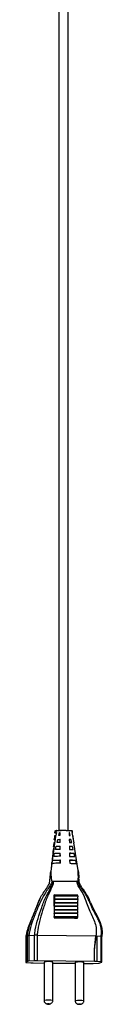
# Model space of a CAD drawing. Header units: millimetres. Extents: x 526 to 821, y -41 to 802.
# Tile 2 of 6: x 799 to 816, y -41 to 170. Entities that reach past the tile are written whole.
import ezdxf

# ---------------------------------------------------------------- set-up
doc = ezdxf.new("R2010")
doc.units = ezdxf.units.MM

msp = doc.modelspace()

# ---------------------------------------------------------------- linework, layer by layer
at = {"color": 7, "linetype": 'Continuous', "lineweight": 25}
for p, q in [((805.67, -3.52), (805.63, -3.94)), ((805.95, -3.52), (805.9, -3.88)), ((805.9, -3.88), (806.05, -3.87)), ((806.05, -3.87), (805.91, -4.54)), ((805.95, -3.52), (805.95, -3.52)), ((806.52, -4.51), (806.68, -3.84)), ((806.68, -3.84), (806.76, -3.83)), ((806.68, -3.84), (806.76, -3.84)), ((806.77, -4.5), (806.76, -3.83)), ((806.76, -3.83), (806.76, -3.84)), ((806.76, -3.84), (806.76, -4.51)), ((808.81, -3.85), (808.75, -3.85)), ((808.75, -3.85), (808.76, -4.52)), ((808.81, -3.85), (808.75, -3.85)), ((808.96, -4.53), (808.81, -3.85)), ((809.43, -3.91), (809.3, -3.89)), ((809.3, -3.89), (809.43, -4.57)), ((809.32, -3.99), (809.46, -3.96)), ((809.37, -3.55), (809.37, -3.55)), ((809.43, -3.91), (809.37, -3.55)), ((809.48, -3.95), (809.42, -3.53)), ((809.45, -3.95), (809.43, -3.91)), ((805.66, -5.74), (805.06, -10.39)), ((805.57, -4.61), (805.5, -5.42)), ((805.71, -5.49), (805.59, -5.47)), ((805.66, -5.74), (805.61, -6.04)), ((805.74, -5.36), (805.66, -5.74)), ((805.81, -4.55), (805.71, -5.36)), ((805.71, -5.36), (805.74, -5.36)), ((805.91, -4.54), (805.81, -4.55)), ((806.17, -6.01), (806.33, -5.33)), ((806.8, -5.99), (806.17, -6.01)), ((806.33, -5.33), (806.79, -5.32)), ((806.33, -5.33), (806.76, -5.33)), ((806.77, -4.5), (806.52, -4.51)), ((806.79, -5.32), (806.76, -5.33)), ((806.76, -5.33), (806.76, -6.01)), ((806.8, -5.99), (806.79, -5.32)), ((808.76, -4.52), (808.96, -4.53)), ((809.13, -5.35), (808.77, -5.33)), ((808.77, -5.33), (808.78, -6.01)), ((809.13, -5.35), (808.77, -5.35)), ((808.78, -6.01), (809.28, -6.03)), ((809.28, -6.03), (809.13, -5.35)), ((809.43, -4.57), (809.53, -4.59)), ((809.65, -5.4), (809.53, -4.59)), ((809.53, -4.59), (809.54, -4.62)), ((809.68, -5.42), (809.57, -4.62)), ((809.65, -5.4), (809.58, -5.39)), ((809.58, -5.39), (809.72, -6.07)), ((809.64, -5.42), (809.65, -5.4)), ((809.72, -6.07), (809.75, -6.08)), ((809.75, -6.08), (809.73, -6.09)), ((810.66, -12.03), (809.75, -6.08)), ((809.89, -6.89), (809.77, -6.09)), ((805.26, -8.35), (805.18, -9.03)), ((805.24, -8.39), (805.26, -8.35)), ((805.38, -7.53), (805.32, -7.58)), ((805.48, -6.86), (805.38, -7.53)), ((805.43, -8.99), (805.6, -8.32)), ((805.6, -8.32), (806.76, -8.33)), ((805.81, -7.5), (805.97, -6.82)), ((805.97, -6.82), (806.81, -6.8)), ((805.97, -6.82), (806.76, -6.83)), ((806.81, -6.8), (806.76, -6.83)), ((806.76, -6.83), (806.76, -7.51)), ((806.84, -8.28), (806.76, -8.33)), ((806.76, -8.33), (806.76, -9)), ((806.82, -7.47), (806.81, -6.8)), ((806.85, -8.96), (806.84, -8.28)), ((809.46, -6.85), (808.79, -6.82)), ((808.79, -6.82), (808.8, -7.49)), ((809.46, -6.85), (808.79, -6.85)), ((808.8, -7.49), (809.61, -7.53)), ((808.82, -8.3), (808.83, -8.98)), ((809.79, -8.35), (808.82, -8.34)), ((809.61, -7.53), (809.46, -6.85)), ((809.95, -9.03), (809.79, -8.35)), ((809.96, -7.42), (809.92, -7.12)), ((805.04, -10.49), (804.82, -12.24)), ((805.08, -9.85), (805, -10.52)), ((805, -10.52), (805.03, -10.53)), ((805.04, -10.49), (805.06, -10.39)), ((805.04, -10.49), (805.04, -10.49)), ((805.06, -10.39), (805.21, -9.81)), ((805.12, -9.87), (805.08, -9.85)), ((805.18, -9.03), (805.21, -9.06)), ((805.21, -9.81), (806.76, -9.82)), ((806.86, -9.77), (806.76, -9.82)), ((806.76, -9.82), (806.76, -10.5)), ((806.87, -10.44), (806.86, -9.77)), ((808.84, -9.79), (808.85, -10.46)), ((810.14, -9.85), (808.84, -9.84)), ((810.31, -10.53), (810.14, -9.85)), ((805.07, -14.27), (805.35, -14.26)), ((810.6, -14.33), (810.34, -14.31)), ((805.61, -17.22), (805.46, -17.3)), ((805.59, -18.97), (805.59, -18.87)), ((810.55, -18.91), (805.59, -18.87)), ((805.6, -18.23), (805.6, -18.12)), ((810.56, -18.16), (805.6, -18.12)), ((810.56, -18.27), (805.6, -18.23)), ((805.61, -17.48), (805.61, -17.22)), ((810.57, -17.26), (805.61, -17.22)), ((810.57, -17.52), (805.61, -17.48)), ((810.55, -19.02), (810.55, -18.91)), ((810.56, -18.27), (810.56, -18.16)), ((810.57, -17.52), (810.57, -17.26)), ((805.57, -20.48), (805.57, -20.36)), ((810.53, -20.41), (805.57, -20.36)), ((810.53, -20.52), (805.57, -20.48)), ((805.58, -19.73), (805.58, -19.62)), ((810.54, -19.66), (805.58, -19.62)), ((810.54, -19.77), (805.58, -19.73)), ((810.55, -19.02), (805.59, -18.97)), ((810.53, -20.52), (810.53, -20.41)), ((810.54, -19.77), (810.54, -19.66)), ((805.55, -21.98), (805.55, -21.86)), ((810.51, -21.9), (805.55, -21.86)), ((810.51, -22.02), (805.55, -21.98)), ((805.56, -21.23), (805.56, -21.11)), ((810.52, -21.15), (805.56, -21.11)), ((810.52, -21.27), (805.56, -21.23)), ((810.51, -22.02), (810.51, -21.9)), ((810.52, -21.27), (810.52, -21.15)), ((799.85, -25.96), (799.45, -26.17)), ((799.45, -26.17), (799.45, -31.66)), ((799.45, -26.17), (799.45, -31.66)), ((799.45, -26.17), (799.45, -26.17)), ((799.85, -31.45), (799.85, -25.96)), ((799.85, -25.96), (799.85, -25.96)), ((800.13, -25.93), (801.32, -25.87)), ((800.13, -25.93), (800.13, -31.41)), ((800.13, -25.93), (800.13, -25.93)), ((801.32, -31.35), (801.32, -25.87)), ((801.32, -25.87), (801.32, -25.87)), ((801.87, -25.86), (801.87, -25.86)), ((801.87, -25.86), (801.87, -31.34)), ((801.87, -25.86), (814.46, -25.96)), ((814.15, -28.92), (814.46, -25.96)), ((814.65, -25.98), (815.57, -26.05)), ((814.65, -25.98), (814.65, -31.46)), ((815.57, -26.05), (815.57, -26.05)), ((815.57, -31.54), (815.57, -26.05)), ((815.73, -31.57), (815.73, -26.08)), ((814.15, -31.45), (814.15, -28.92)), ((799.85, -31.45), (799.45, -31.66)), ((801.32, -31.35), (800.13, -31.41)), ((814.15, -31.45), (801.87, -31.34)), ((803.37, -31.59), (803.37, -39.82)), ((805.25, -39.82), (805.25, -31.59)), ((815.57, -31.54), (814.65, -31.46)), ((815.33, -31.79), (815.73, -31.58)), ((799.61, -31.69), (800.53, -31.77)), ((801.03, -31.79), (803.37, -31.81)), ((805.25, -31.82), (810.02, -31.86)), ((810.03, -31.63), (810.02, -31.64)), ((810.02, -31.64), (810.02, -39.87)), ((811.9, -39.87), (811.9, -31.64)), ((811.9, -31.88), (813.31, -31.89)), ((813.86, -31.88), (815.05, -31.82))]:
    msp.add_line(p, q, dxfattribs=at)
at = {"color": 7, "linetype": 'Continuous', "lineweight": 25, "flags": 128}
for points in [[(809.42, -3.6), (809.43, -3.6), (809.43, -3.58), (809.37, -3.55), (809.37, -3.55), (809.37, -3.55)], [(813.31, -18.83), (813.9, -20.15), (814.86, -21.99), (815.38, -23.13), (815.74, -24.34), (815.82, -25.2), (815.73, -26.09), (815.73, -26.09), (815.73, -26.09)], [(815.73, -31.58), (815.73, -31.57), (815.73, -31.57), (815.72, -31.56), (815.7, -31.56), (815.68, -31.56), (815.65, -31.55), (815.62, -31.55), (815.57, -31.54)], [(799.45, -31.66), (799.45, -31.66), (799.45, -31.67), (799.46, -31.67), (799.47, -31.67), (799.5, -31.68), (799.53, -31.68), (799.56, -31.69), (799.61, -31.69)], [(804.5, -40.57), (804.49, -40.56), (804.46, -40.56), (804.41, -40.55), (804.33, -40.55), (804.26, -40.55), (804.19, -40.56), (804.15, -40.56), (804.12, -40.56), (804.13, -40.57), (804.16, -40.57), (804.22, -40.58), (804.29, -40.58), (804.36, -40.58), (804.43, -40.58), (804.48, -40.57), (804.5, -40.57)], [(810.77, -40.62), (810.78, -40.62), (810.81, -40.63), (810.87, -40.63), (810.94, -40.63), (811.01, -40.63), (811.08, -40.63), (811.13, -40.63), (811.15, -40.62), (811.15, -40.62), (811.11, -40.61), (811.06, -40.61), (810.99, -40.61), (810.91, -40.61), (810.85, -40.61), (810.8, -40.61), (810.77, -40.62)]]:
    msp.add_lwpolyline(points, dxfattribs=at)
at = {"color": 7, "linetype": 'Continuous', "lineweight": 25}
for centre, radius, start, end in [((807.76, -18.58), 2.19, 170.8106, 187.6905), ((807.76, -17.83), 2.19, 170.7372, 187.709), ((812.72, -18.62), 2.19, 170.8106, 187.6905), ((812.73, -17.87), 2.19, 170.7372, 187.709), ((807.77, -20.83), 2.23, 171.0768, 187.3694), ((807.77, -20.08), 2.22, 170.9922, 187.454), ((807.75, -19.33), 2.2, 170.7601, 187.576), ((812.73, -20.87), 2.23, 171.0768, 187.3694), ((812.73, -20.12), 2.22, 170.9922, 187.454), ((812.72, -19.37), 2.2, 170.7601, 187.576), ((807.77, -21.57), 2.25, 171.1612, 187.285), ((806.77, -22.21), 1.24, 169.4187, 177.0049), ((812.74, -21.62), 2.25, 171.1612, 187.285), ((811.8, -22.26), 1.32, 169.565, 177.4825), ((800.13, -32.63), 1.22, 89.8526, 103.3537), ((801.77, -41.08), 9.74, 89.407, 92.6656), ((804.31, -36.49), 5, 79.1543, 100.8457), ((810.94, -37.69), 6.12, 80.9664, 98.5618), ((814.14, -38.53), 7.08, 85.8316, 89.8722), ((801.04, -24.71), 7.08, 265.8316, 269.8722), ((813.41, -22.15), 9.74, 269.407, 272.6656), ((815.05, -30.6), 1.22, 269.8526, 283.3537)]:
    msp.add_arc(centre, radius, start, end, dxfattribs=at)
at = {"color": 8, "linetype": 'Continuous', "lineweight": 25}
for centre, radius, start, end in [((804.31, -44.79), 5.06, 79.2872, 100.716), ((810.96, -44.84), 5.05, 79.2814, 100.7176)]:
    msp.add_arc(centre, radius, start, end, dxfattribs=at)
at = {"color": 7, "linetype": 'Continuous', "lineweight": 25}
for points, knots in [([(806.55, 659.59), (806.55, 659.5), (806.55, 658.11), (806.55, 655.55), (806.55, 652.03), (806.55, 648.88), (806.55, 646.05), (806.55, 643.41), (806.55, 640.96), (806.55, 638.7), (806.55, 636.72), (806.55, 633.33), (806.55, 628.34), (806.55, 619.94), (806.55, 609.73), (806.55, 598.17), (806.55, 587.02), (806.55, 576.23), (806.55, 565.37), (806.55, 549.37), (806.55, 528.23), (806.55, 501.93), (806.55, 468.63), (806.55, 428.35), (806.55, 381.12), (806.55, 329.64), (806.55, 273.95), (806.55, 214.09), (806.55, 169.86), (806.55, 141.2), (806.55, 128.07), (806.55, 114.95), (806.55, 101.82), (806.55, 88.72), (806.55, 76.93), (806.55, 66.65), (806.55, 59.85), (806.55, 55.21), (806.55, 52.42), (806.55, 49.33), (806.55, 45.84), (806.55, 41.76), (806.55, 37.07), (806.55, 31.72), (806.55, 25.85), (806.55, 19.47), (806.55, 12.57), (806.55, 5.14), (806.55, -0.24), (806.55, -3.15), (806.55, -3.41)], [0, 0, 0, 0, 0.000396, 0.006296, 0.011588, 0.016328, 0.020567, 0.024348, 0.02827, 0.031666, 0.034581, 0.037218, 0.047021, 0.05716, 0.075254, 0.093267, 0.109423, 0.125723, 0.142134, 0.15864, 0.19819, 0.237873, 0.277684, 0.348877, 0.420122, 0.491311, 0.58179, 0.672055, 0.762114, 0.781907, 0.801702, 0.821491, 0.841286, 0.861077, 0.880775, 0.894598, 0.907614, 0.911538, 0.91559, 0.920238, 0.925503, 0.931384, 0.938678, 0.946744, 0.955586, 0.965209, 0.975619, 0.986826, 0.998844, 1, 1, 1, 1]), ([(808.55, -3.41), (808.55, -1.04), (808.55, 3.55), (808.55, 10.17), (808.55, 16.29), (808.55, 21.86), (808.55, 26.89), (808.55, 31.4), (808.55, 35.42), (808.55, 41.89), (808.55, 51.07), (808.55, 66.46), (808.55, 85.31), (808.55, 126.5), (808.55, 183.94), (808.55, 257.69), (808.55, 318.51), (808.55, 369.19), (808.55, 409.68), (808.55, 450.16), (808.55, 486.1), (808.55, 517.47), (808.55, 544.23), (808.55, 566.4), (808.55, 583.98), (808.55, 597.03), (808.55, 607.32), (808.55, 614.89), (808.55, 619.72), (808.55, 624.36), (808.55, 627.89), (808.55, 630.43), (808.55, 632.25), (808.55, 634.4), (808.55, 636.95), (808.55, 639.73), (808.55, 642.76), (808.55, 646.02), (808.55, 649.71), (808.55, 653.88), (808.55, 657.23), (808.55, 659.19), (808.55, 659.59)], [0, 0, 0, 0, 0.010746, 0.020757, 0.029982, 0.038428, 0.04597, 0.052771, 0.058832, 0.064157, 0.082017, 0.100372, 0.133808, 0.167258, 0.286744, 0.393656, 0.500869, 0.561889, 0.622962, 0.684009, 0.74502, 0.785572, 0.826019, 0.866152, 0.886012, 0.905661, 0.925208, 0.932558, 0.939923, 0.947112, 0.953567, 0.955908, 0.958588, 0.961809, 0.965627, 0.970114, 0.974424, 0.979314, 0.984852, 0.991114, 0.998188, 1, 1, 1, 1]), ([(805.66, -3.94), (805.65, -3.94), (805.63, -3.92), (805.75, -3.9), (805.88, -3.88), (805.9, -3.88)], [0, 0, 0, 0, 0.18043, 0.845792, 1, 1, 1, 1]), ([(805.95, -3.52), (805.95, -3.52), (805.85, -3.53), (805.69, -3.56), (805.65, -3.6), (805.72, -3.64), (805.84, -3.65), (805.85, -3.65)], [0, 0, 0, 0, 0.000016, 0.292759, 0.635744, 0.975894, 1, 1, 1, 1]), ([(806.02, -4.02), (805.99, -4.02), (805.81, -4), (805.74, -3.99), (805.68, -3.97)], [0, 0, 0, 0, 0.176988, 1, 1, 1, 1]), ([(805.78, -3.5), (805.79, -3.49), (805.79, -3.47), (805.95, -3.45), (806.03, -3.44)], [0, 0, 0, 0, 0.472872, 1, 1, 1, 1]), ([(806.03, -3.44), (806.03, -3.44), (806.02, -3.44), (806, -3.45), (805.97, -3.46), (805.95, -3.49), (805.95, -3.51), (805.95, -3.52)], [0, 0, 0, 0, 0.08921, 0.274075, 0.516052, 0.758026, 1, 1, 1, 1]), ([(809.37, -3.55), (809.37, -3.55), (809.35, -3.55), (809.25, -3.53), (808.96, -3.5), (808.44, -3.48), (807.98, -3.47), (807.51, -3.47), (807.02, -3.47), (806.44, -3.49), (806.11, -3.5), (805.97, -3.52), (805.95, -3.52), (805.95, -3.52)], [0, 0, 0, 0, 0.000007, 0.06217, 0.208401, 0.354158, 0.499886, 0.536244, 0.682504, 0.828618, 0.973187, 0.999993, 1, 1, 1, 1]), ([(806.03, -3.44), (806.18, -3.43), (806.46, -3.41), (807.05, -3.39), (807.51, -3.38), (807.96, -3.39), (808.4, -3.4), (808.88, -3.42), (809.16, -3.45), (809.25, -3.47), (809.28, -3.47)], [0, 0, 0, 0, 0.170909, 0.317183, 0.463529, 0.499899, 0.645729, 0.791595, 0.937908, 1, 1, 1, 1]), ([(809.37, -3.55), (809.37, -3.54), (809.36, -3.52), (809.34, -3.49), (809.32, -3.48), (809.29, -3.47), (809.28, -3.47), (809.28, -3.47)], [0, 0, 0, 0, 0.240193, 0.480386, 0.720582, 0.910779, 1, 1, 1, 1]), ([(805.44, -6.1), (805.44, -6.11), (805.42, -6.39), (805.39, -6.65), (805.36, -6.91)], [0, 0, 0, 0, 0.061072, 1, 1, 1, 1]), ([(805.61, -6.04), (805.5, -6.06), (805.39, -6.08), (805.44, -6.1), (805.44, -6.1)], [0, 0, 0, 0, 0.99165, 1, 1, 1, 1]), ([(805.52, -5.43), (805.51, -5.42), (805.47, -5.4), (805.58, -5.38), (805.69, -5.37), (805.71, -5.36)], [0, 0, 0, 0, 0.095768, 0.898751, 1, 1, 1, 1]), ([(805.81, -4.55), (805.71, -4.57), (805.57, -4.59), (805.6, -4.61), (805.6, -4.61)], [0, 0, 0, 0, 0.732225, 1, 1, 1, 1]), ([(805.3, -7.58), (805.28, -7.79), (805.26, -8.06), (805.23, -8.33), (805.22, -8.39)], [0, 0, 0, 0, 0.790254, 1, 1, 1, 1]), ([(805.46, -6.95), (805.42, -6.94), (805.31, -6.9), (805.41, -6.87), (805.48, -6.86)], [0, 0, 0, 0, 0.407503, 1, 1, 1, 1]), ([(805.6, -8.32), (805.88, -8.31), (806.27, -8.29), (806.71, -8.29), (806.84, -8.28)], [0, 0, 0, 0, 0.705669, 1, 1, 1, 1]), ([(806.82, -7.47), (806.52, -7.48), (806.16, -7.49), (805.85, -7.5), (805.81, -7.5)], [0, 0, 0, 0, 0.856164, 1, 1, 1, 1]), ([(809.79, -8.35), (809.56, -8.34), (809.26, -8.32), (808.9, -8.31), (808.82, -8.3)], [0, 0, 0, 0, 0.767407, 1, 1, 1, 1]), ([(805, -10.53), (804.97, -10.8), (804.89, -11.6), (804.8, -12.33), (804.74, -12.83)], [0, 0, 0, 0, 0.326101, 1, 1, 1, 1]), ([(806.87, -10.44), (806.41, -10.45), (805.77, -10.46), (805.21, -10.48), (805.04, -10.49)], [0, 0, 0, 0, 0.701393, 1, 1, 1, 1]), ([(805.16, -9.06), (805.13, -9.29), (805.11, -9.57), (805.08, -9.83), (805.08, -9.87)], [0, 0, 0, 0, 0.853163, 1, 1, 1, 1]), ([(805.21, -9.81), (805.58, -9.8), (806.1, -9.78), (806.69, -9.77), (806.86, -9.77)], [0, 0, 0, 0, 0.708259, 1, 1, 1, 1]), ([(806.85, -8.96), (806.46, -8.96), (805.96, -8.97), (805.53, -8.99), (805.43, -8.99)], [0, 0, 0, 0, 0.772686, 1, 1, 1, 1]), ([(808.83, -8.98), (809.17, -8.99), (809.58, -9), (809.9, -9.03), (809.95, -9.03)], [0, 0, 0, 0, 0.84219, 1, 1, 1, 1]), ([(810.14, -9.85), (809.83, -9.83), (809.44, -9.81), (808.95, -9.79), (808.84, -9.79)], [0, 0, 0, 0, 0.7775505, 1, 1, 1, 1]), ([(808.85, -10.46), (809.26, -10.48), (809.8, -10.49), (810.21, -10.52), (810.31, -10.53)], [0, 0, 0, 0, 0.758795, 1, 1, 1, 1]), ([(804.58, -14.32), (804.58, -14.32), (804.58, -14.32), (804.58, -14.3), (804.58, -14.26), (804.6, -14.05), (804.67, -13.36), (804.75, -12.72), (804.82, -12.24)], [0, 0, 0, 0, 0.007273, 0.016172, 0.031775, 0.082914, 0.322883, 1, 1, 1, 1]), ([(804.82, -12.24), (804.82, -12.72), (804.83, -13.27), (804.91, -13.86), (804.94, -14.01), (804.96, -14.11), (804.98, -14.17), (805, -14.22), (805.03, -14.25), (805.04, -14.27), (805.06, -14.27), (805.07, -14.27), (805.07, -14.27)], [0, 0, 0, 0, 0.689726, 0.789292, 0.856736, 0.90267, 0.934214, 0.963859, 0.978897, 0.989796, 0.997442, 1, 1, 1, 1]), ([(810.6, -14.33), (810.6, -14.33), (810.61, -14.33), (810.62, -14.32), (810.65, -14.28), (810.68, -14.1), (810.72, -13.35), (810.69, -12.61), (810.66, -12.03)], [0, 0, 0, 0, 0.005161, 0.011801, 0.024281, 0.06984, 0.250576, 1, 1, 1, 1]), ([(810.66, -12.03), (810.72, -12.52), (810.78, -13.04), (810.82, -13.57), (810.83, -13.59)], [0, 0, 0, 0, 0.9509, 1, 1, 1, 1]), ([(799.85, -25.96), (799.85, -25.96), (799.88, -25.59), (800.07, -24.37), (800.7, -22.38), (801.7, -20.03), (802.41, -18), (803.35, -16.54), (804.06, -15.63), (804.49, -14.88), (804.57, -14.46), (804.58, -14.32), (804.58, -14.32)], [0, 0, 0, 0, 0.000001, 0.087788, 0.288243, 0.491128, 0.692456, 0.795305, 0.898456, 0.967278, 0.999998, 1, 1, 1, 1]), ([(805.07, -14.27), (805.07, -14.27), (805.04, -14.42), (804.92, -14.9), (804.15, -16.01), (803.02, -17.69), (801.98, -20.04), (801.01, -22.39), (800.36, -24.36), (800.17, -25.56), (800.13, -25.93), (800.13, -25.93)], [0, 0, 0, 0, 0.000002, 0.036467, 0.113516, 0.31418, 0.51505, 0.714899, 0.914008, 0.999999, 1, 1, 1, 1]), ([(801.32, -25.87), (801.37, -25.47), (801.54, -24.25), (802.08, -22.27), (802.83, -19.89), (803.74, -17.54), (804.7, -15.89), (805.25, -14.82), (805.33, -14.44), (805.35, -14.31), (805.35, -14.27), (805.35, -14.26)], [0, 0, 0, 0, 0.095396, 0.297245, 0.499457, 0.702537, 0.905919, 0.967203, 0.991037, 0.998994, 1, 1, 1, 1]), ([(805.35, -14.26), (805.35, -14.27), (805.35, -14.31), (805.35, -14.44), (805.31, -14.83), (804.89, -15.94), (804.03, -17.63), (803.21, -19.97), (802.53, -22.34), (802.05, -24.3), (801.9, -25.49), (801.87, -25.86), (801.87, -25.86)], [0, 0, 0, 0, 0.0010071, 0.0090795, 0.033435, 0.0969945, 0.3009818, 0.5045619, 0.7069163, 0.9088732, 0.9999984, 1, 1, 1, 1]), ([(805.35, -14.26), (805.64, -14.26), (806.48, -14.24), (807.94, -14.25), (809.35, -14.27), (810.09, -14.3), (810.34, -14.31)], [0, 0, 0, 0, 0.169412, 0.499964, 0.830548, 1, 1, 1, 1]), ([(810.34, -14.31), (810.41, -14.63), (810.55, -15.27), (811.14, -16.08), (811.65, -16.91), (812.34, -18.45), (812.91, -20.17), (813.76, -21.92), (814.27, -23.2), (814.61, -24.56), (814.51, -25.49), (814.46, -25.96)], [0, 0, 0, 0, 0.077677, 0.155762, 0.233796, 0.311121, 0.556525, 0.667295, 0.777065, 0.886139, 1, 1, 1, 1]), ([(815.57, -26.05), (815.57, -26.05), (815.62, -25.77), (815.68, -25.19), (815.59, -24.2), (815.26, -23.13), (814.61, -21.77), (813.82, -20.37), (813.14, -18.83), (812.53, -17.49), (811.75, -16.24), (810.92, -15.31), (810.64, -14.59), (810.6, -14.33), (810.6, -14.33)], [0, 0, 0, 0, 0.0000023, 0.0677913, 0.1355269, 0.2296204, 0.3241195, 0.4850403, 0.5993031, 0.7135131, 0.8268375, 0.9382545, 0.9999977, 1, 1, 1, 1]), ([(813.31, -18.81), (813.23, -18.62), (812.97, -18.04), (812.52, -17.13), (811.89, -16.19), (811.33, -15.5), (810.99, -14.88), (810.88, -14.27), (810.84, -13.84), (810.83, -13.59)], [0, 0, 0, 0, 0.107802, 0.32228, 0.517351, 0.681721, 0.776394, 0.87393, 1, 1, 1, 1]), ([(802.54, -17.99), (802.38, -18.34), (802.01, -19.1), (801.64, -20.11), (801.28, -20.96), (801, -21.63), (800.71, -22.3), (800.55, -22.68), (800.47, -22.87)], [0, 0, 0, 0, 0.193973, 0.433208, 0.542046, 0.671157, 0.835677, 1, 1, 1, 1]), ([(805.46, -17.3), (805.47, -18.2), (805.5, -19.81), (805.52, -21.43), (805.53, -22.14)], [0, 0, 0, 0, 0.557521, 1, 1, 1, 1]), ([(800.46, -22.87), (800.46, -22.89), (800.24, -23.36), (799.89, -24.34), (799.58, -25.43), (799.47, -26.05), (799.45, -26.17)], [0, 0, 0, 0, 0.014176, 0.455888, 0.896904, 1, 1, 1, 1]), ([(805.53, -22.14), (805.78, -22.14), (807.03, -22.11), (808.68, -22.12), (810.08, -22.18), (810.49, -22.2)], [0, 0, 0, 0, 0.151068, 0.755506, 1, 1, 1, 1]), ([(799.45, -26.17), (799.45, -26.17), (799.44, -26.17), (799.45, -26.17), (799.45, -26.17)], [0, 0, 0, 0, 0.855434, 1, 1, 1, 1]), ([(800.13, -25.93), (800.12, -25.93), (800.04, -25.93), (799.91, -25.94), (799.87, -25.95), (799.85, -25.96)], [0, 0, 0, 0, 0.081875, 0.513405, 1, 1, 1, 1]), ([(801.87, -25.86), (801.84, -25.86), (801.73, -25.85), (801.54, -25.85), (801.39, -25.86), (801.32, -25.87)], [0, 0, 0, 0, 0.136987, 0.568486, 1, 1, 1, 1]), ([(814.15, -28.92), (814.21, -28.42), (814.3, -27.76), (814.4, -26.99), (814.46, -26.64), (814.5, -26.41), (814.53, -26.25), (814.56, -26.15), (814.58, -26.07), (814.6, -26.02), (814.62, -25.99), (814.64, -25.98), (814.65, -25.98), (814.65, -25.98)], [0, 0, 0, 0, 0.489969, 0.65546, 0.76668, 0.841604, 0.892276, 0.926759, 0.950452, 0.973569, 0.983607, 0.99375, 1, 1, 1, 1]), ([(815.57, -26.05), (815.59, -26.05), (815.65, -26.06), (815.72, -26.07), (815.72, -26.08), (815.72, -26.08)], [0, 0, 0, 0, 0.16753, 0.677469, 1, 1, 1, 1]), ([(803.37, -39.82), (803.38, -39.91), (803.4, -40.07), (803.51, -40.27), (803.65, -40.4), (803.81, -40.5), (803.98, -40.54), (804.18, -40.57), (804.4, -40.57), (804.61, -40.54), (804.83, -40.46), (805.03, -40.33), (805.17, -40.16), (805.24, -39.98), (805.25, -39.87), (805.25, -39.82)], [0, 0, 0, 0, 0.0953704, 0.1770893, 0.2455112, 0.3009888, 0.3824554, 0.4535852, 0.5259572, 0.6166845, 0.6845668, 0.7714874, 0.8770769, 0.9365934, 1, 1, 1, 1]), ([(810.02, -39.87), (810.03, -39.96), (810.05, -40.13), (810.17, -40.32), (810.3, -40.45), (810.46, -40.55), (810.63, -40.6), (810.83, -40.62), (811.05, -40.63), (811.26, -40.6), (811.48, -40.52), (811.68, -40.39), (811.82, -40.21), (811.89, -40.03), (811.9, -39.93), (811.9, -39.87)], [0, 0, 0, 0, 0.09537, 0.177089, 0.245511, 0.300989, 0.382455, 0.453585, 0.525957, 0.616685, 0.684567, 0.771487, 0.877077, 0.936593, 1, 1, 1, 1])]:
    msp.add_open_spline(points, degree=3, knots=knots, dxfattribs=at)

doc.saveas('drawing.dxf')
